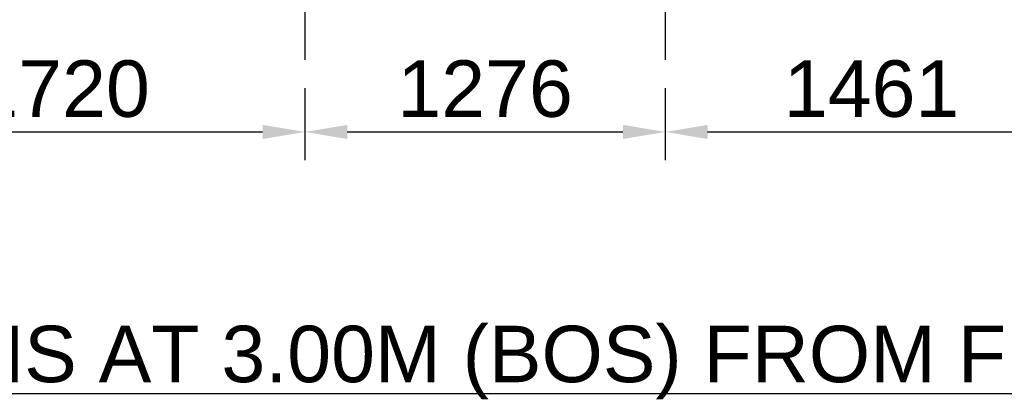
# Model space of a CAD drawing. Header units: inches. Extents: x -1008743 to -388065, y -1380311 to -642022.
# Tile 39 of 85: x -521362 to -517875, y -678681 to -677344. Entities that reach past the tile are written whole.
import ezdxf

# ---------------------------------------------------------------- set-up
doc = ezdxf.new("R2010")
doc.units = ezdxf.units.IN
doc.header["$LTSCALE"] = 1000
doc.header["$MEASUREMENT"] = 0
doc.header["$PDMODE"] = 35
doc.linetypes.add('CENTER2', pattern=[1.125, 0.75, -0.125, 0.125, -0.125])
doc.styles.add('ARIAL', font='arial.ttf')
doc.styles.add('C-ARIAL', font='arial.ttf')
doc.dimstyles.new('S-50', dxfattribs={"dimtxt": 200, "dimasz": 150, "dimexe": 100, "dimexo": 100, "dimgap": 50, "dimtad": 1, "dimdec": 0, "dimzin": 0, "dimdsep": 46, "dimtxsty": 'ARIAL', "dimblk1": 'ARCHTICK', "dimblk2": 'ARCHTICK', "dimcen": 0.09, "dimdle": 100, "dimclrd": 8, "dimclre": 8, "dimclrt": 6, "dimadec": 0, "dimazin": 0, "dimtfac": 1, "dimtdec": 0, "dimtofl": 0, "dimtmove": 0, "dimatfit": 3, "dimfxl": 1, "dimtolj": 1, "dimtzin": 0, "dimlwd": -1, "dimarcsym": 0})

# ---------------------------------------------------------------- blocks, each defined once
blk = doc.blocks.new('*D511')
at = {"color": 8, "lineweight": -2, "ltscale": 10}
for p, q in [((-478274, -696531.6), (-478274, -696786.5)), ((-476554.2, -696531.6), (-476554.2, -696786.5))]:
    blk.add_line(p, q, dxfattribs=at)
at = {"color": 8, "ltscale": 10}
blk.add_line((-478124, -696686.5), (-476704.2, -696686.5), dxfattribs=at)
for points in [[(-478124, -696661.5), (-478124, -696711.5), (-478274, -696686.5)], [(-476704.2, -696711.5), (-476704.2, -696661.5), (-476554.2, -696686.5)]]:
    blk.add_solid(points, dxfattribs=at)
at = {"layer": 'Defpoints', "color": 0, "ltscale": 10}
for p in [(-478274, -696431.6), (-476554.2, -696431.6), (-476554.2, -696686.5)]:
    blk.add_point(p, dxfattribs=at)
at = {"color": 6, "ltscale": 10, "insert": (-477414.1, -696534.4), "char_height": 200, "attachment_point": 5, "style": 'ARIAL'}
blk.add_mtext('\\A1;1720', dxfattribs=at)
blk = doc.blocks.new('_ArchTick')
at = {"color": 0, "linetype": 'ByBlock', "const_width": 0.15}
blk.add_lwpolyline([(-0.5, -0.5), (0.5, 0.5)], dxfattribs=at)
blk = doc.blocks.new('*D512')
at = {"color": 8, "lineweight": -2, "ltscale": 10}
for p, q in [((-476554.2, -696531.6), (-476554.2, -696786.5)), ((-475278.2, -696531.6), (-475278.2, -696786.5))]:
    blk.add_line(p, q, dxfattribs=at)
at = {"color": 8, "ltscale": 10}
blk.add_line((-476404.2, -696686.5), (-475428.2, -696686.5), dxfattribs=at)
for points in [[(-476404.2, -696661.5), (-476404.2, -696711.5), (-476554.2, -696686.5)], [(-475428.2, -696711.5), (-475428.2, -696661.5), (-475278.2, -696686.5)]]:
    blk.add_solid(points, dxfattribs=at)
at = {"layer": 'Defpoints', "color": 0, "ltscale": 10}
for p in [(-476554.2, -696431.6), (-475278.2, -696431.6), (-475278.2, -696686.5)]:
    blk.add_point(p, dxfattribs=at)
at = {"color": 6, "ltscale": 10, "insert": (-475916.2, -696534.4), "char_height": 200, "attachment_point": 5, "style": 'ARIAL'}
blk.add_mtext('\\A1;1276', dxfattribs=at)
blk = doc.blocks.new('*D513')
at = {"color": 8, "lineweight": -2, "ltscale": 10}
for p, q in [((-475278.2, -696531.6), (-475278.2, -696786.5)), ((-473817, -696531.6), (-473817, -696786.5))]:
    blk.add_line(p, q, dxfattribs=at)
at = {"color": 8, "ltscale": 10}
blk.add_line((-475128.2, -696686.5), (-473967, -696686.5), dxfattribs=at)
for points in [[(-475128.2, -696661.5), (-475128.2, -696711.5), (-475278.2, -696686.5)], [(-473967, -696711.5), (-473967, -696661.5), (-473817, -696686.5)]]:
    blk.add_solid(points, dxfattribs=at)
at = {"layer": 'Defpoints', "color": 0, "ltscale": 10}
for p in [(-475278.2, -696431.6), (-473817, -696431.6), (-473817, -696686.5)]:
    blk.add_point(p, dxfattribs=at)
at = {"color": 6, "ltscale": 10, "insert": (-474547.6, -696534.4), "char_height": 200, "attachment_point": 5, "style": 'ARIAL'}
blk.add_mtext('\\A1;1461', dxfattribs=at)
blk = doc.blocks.new('latout')
at = {"color": 252, "linetype": 'CENTER2'}
for p, q in [((-8375, 13525.7), (-8375, -289.9)), ((-7099, 13525.7), (-7099, -289.9))]:
    blk.add_line(p, q, dxfattribs=at)
at = {"linetype": 'Continuous', "insert": (-13963.9, -1231), "char_height": 350, "attachment_point": 1, "style": 'C-ARIAL'}
blk.add_mtext('{\\H0.571429x;\\L\\C7;LAYOUT OF BEAMS AND COLUMNS AT 3.00M (BOS) FROM FLOOR SSL LEVEL}', dxfattribs=at)
at = {"ltscale": 10}
for base, p1, p2, picture, middle in [((-8375, -544.7), (-10094.9, -289.9), (-8375, -289.9), '*D511', (-9234.9, -392.6)), ((-7099, -544.7), (-8375, -289.9), (-7099, -289.9), '*D512', (-7737, -392.6)), ((-5637.8, -544.7), (-7099, -289.9), (-5637.8, -289.9), '*D513', (-6368.4, -392.6))]:
    dim = blk.add_linear_dim(base=base, p1=p1, p2=p2, dimstyle='S-50', dxfattribs=at)
    dim.commit()
    dim.dimension.update_dxf_attribs({"geometry": picture, "text_midpoint": middle, "insert": (468179.2, 696141.7)})

msp = doc.modelspace()

# ---------------------------------------------------------------- block references
at = {"ltscale": 10}
msp.add_blockref('latout', (-511976.8, -677196.7), dxfattribs=at)

doc.saveas('drawing.dxf')
